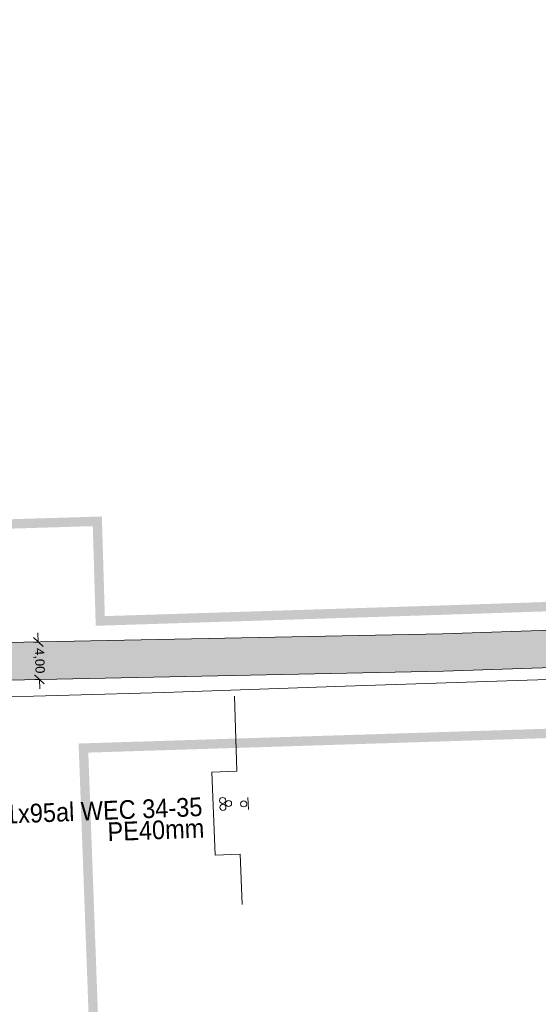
# Model space of a CAD drawing. Header units: metres. Extents: x 68442 to 71740, y 407111 to 411160.
# Tile 121 of 186: x 71221 to 71277, y 408596 to 408701. Entities that reach past the tile are written whole.
import ezdxf
from ezdxf.enums import TextEntityAlignment as Align

# ---------------------------------------------------------------- set-up
doc = ezdxf.new("R2010")
doc.units = ezdxf.units.M
doc.linetypes.add('XX-CENTER', pattern=[8, 5, -1, 1, -1])
doc.layers.get('0').update_dxf_attribs({"lineweight": 0})
doc.layers.get('Defpoints').update_dxf_attribs({"lineweight": 0})
for name, color, linetype, lineweight in [('- van den heuvel - hs', 1, 'Continuous', 0), ('- van den heuvel - pe 40mm', 3, 'Continuous', 0), ('- van den heuvel -aanpeillijntjes en ge-explodeerde maatvoering', 7, 'Continuous', 0), ('- van den heuvel -kabel', 150, 'Continuous', 0), ('- van den heuvel -txt', 7, 'Continuous', 0), ('MACG_alg_werkgrens', 3, 'XX-CENTER', 0), ('RS AB Kabel', 224, 'Continuous', 0)]:
    doc.layers.add(name, color=color, linetype=linetype, lineweight=lineweight)
for name, color, linetype, lineweight, transparency in [('MACG_n_maatvoering', 3, 'Continuous', 0, 0.8), ('MACG_n_vhr_arc_auxcrane', 3, 'Continuous', 0, 0.8), ('MACG_n_vhr_arc_gravel', 34, 'Continuous', 0, 0.8), ('MACG_n_vhr_kant_', 7, 'Continuous', 0, 0.8)]:
    doc.layers.add(name, color=color, linetype=linetype, lineweight=lineweight, transparency=transparency)
doc.styles.add('MACG_standaard', font='arial.ttf', dxfattribs={"height": 2})
doc.styles.get("Standard").update_dxf_attribs({"font": 'arial.ttf'})
doc.dimstyles.new('MACG_standaard', dxfattribs={"dimscale": 0, "dimtxt": 2, "dimasz": 2, "dimexe": 1, "dimexo": 0.1, "dimgap": 1, "dimtad": 0, "dimzin": 1, "dimtxsty": 'MACG_standaard', "dimcen": 0, "dimclrd": 256, "dimclre": 256, "dimclrt": 256, "dimazin": 0, "dimtfac": 1, "dimtofl": 0, "dimtmove": 1, "dimatfit": 3, "dimfxl": 1, "dimfxlon": 1, "dimtfill": 1, "dimlwd": -1, "dimlwe": -1, "dimarcsym": 0})

# ---------------------------------------------------------------- blocks, each defined once
blk = doc.blocks.new('_Oblique')
at = {"color": 0, "linetype": 'ByBlock', "lineweight": -2}
blk.add_line((-0.5, -0.5), (0.5, 0.5), dxfattribs=at)
blk = doc.blocks.new('*D94')
at = {"layer": 'Defpoints', "color": 0, "transparency": 16777216}
for p in [(71223.34, 408634.47), (71223.42, 408630.47), (71223.47, 408630.47)]:
    blk.add_point(p, dxfattribs=at)
at = {"layer": 'MACG_n_maatvoering', "transparency": 16777216}
for p, q in [((71223.29, 408634.46), (71223.25, 408635.46)), ((71223.29, 408634.46), (71222.79, 408634.45)), ((71223.42, 408630.47), (71222.92, 408630.45)), ((71223.42, 408630.47), (71223.46, 408629.47))]:
    blk.add_line(p, q, dxfattribs=at)
for p, rotation in [((71223.29, 408634.46), 271.9451838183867), ((71223.42, 408630.47), 91.94518381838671)]:
    blk.add_blockref('_Oblique', p, dxfattribs=dict(at, rotation=rotation))
at = {"layer": 'MACG_n_maatvoering', "transparency": 16777216, "insert": (71223.36, 408632.47), "char_height": 1, "attachment_point": 5, "rotation": 271.9452, "style": 'MACG_standaard', "bg_fill": 3, "box_fill_scale": 1.1, "bg_fill_color": 256, "bg_fill_true_color": 13158600, "bg_fill_transparency": 0}
blk.add_mtext('4,00', dxfattribs=at)

msp = doc.modelspace()

# ---------------------------------------------------------------- hatches: boundary and pattern name
at = {"layer": 'MACG_n_vhr_arc_gravel'}
h = msp.add_hatch(dxfattribs=at)
h.set_pattern_fill('GOST_GLASS', color=256, scale=0.2, angle=297.11731, style=0)
h.set_pattern_definition([(344.33068583, (35592.2338, 204299.6094), (0.4156510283, -0.7397528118), [0.5, -0.7]), (344.33068583, (35592.33773, 204299.4245), (0.4156510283, -0.7397528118), [0.2, -1]), (344.33068583, (35592.41876, 204299.71334), (0.4156510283, -0.7397528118), [0.2, -1])])
h.paths.add_polyline_path([(70750.25, 408640, 1), (70771.75, 408640, 1)])
h.paths.add_polyline_path([(70767.75, 408640, -1), (70754.25, 408640, -1)], flags=16)
h.paths.add_polyline_path([(71190.25, 408614, 1), (71211.75, 408614, 1)])
h.paths.add_polyline_path([(71207.75, 408614, -1), (71194.25, 408614, -1)], flags=16)
h.paths.add_polyline_path([(71649.75, 408660, 1), (71628.25, 408660, 1)])
h.paths.add_polyline_path([(71632.25, 408660, -1), (71645.75, 408660, -1)], flags=16)

# ---------------------------------------------------------------- linework, layer by layer
at = {"layer": '- van den heuvel - hs'}
for centre in [(71242.989, 408617.552), (71243.619, 408617.23), (71243.017, 408616.821)]:
    msp.add_circle(centre, 0.326, dxfattribs=at)
at = {"layer": '- van den heuvel - pe 40mm'}
msp.add_circle((71245.237, 408617.193), 0.326, dxfattribs=at)
at = {"layer": '- van den heuvel -aanpeillijntjes en ge-explodeerde maatvoering'}
for points in [[(71244.24, 408628.678), (71244.513, 408620.675), (71241.832, 408620.574), (71242.177, 408611.718), (71244.858, 408611.82)], [(71244.858, 408611.82), (71245.069, 408606.447)]]:
    msp.add_lwpolyline(points, dxfattribs=at)
at = {"layer": '- van den heuvel -kabel'}
msp.add_lwpolyline([(71245.734, 408616.575), (71245.683, 408617.876)], dxfattribs=at)
at = {"layer": 'MACG_alg_werkgrens', "ltscale": 10, "const_width": 1, "flags": 128}
msp.add_lwpolyline([(71465.406, 407420.649), (71462.648, 407413.139), (71437.76, 407423.219), (71431.706, 407426.394), (71412.362, 407436.329), (71404.772, 407439.8), (71316.491, 407480.179), (71284.757, 407496.468), (71249.36, 407511.986), (71214.962, 407529.71), (71191.396, 407483.927), (71150.589, 407404.732), (71168.177, 407392.902), (71161.286, 407373.515), (71144.93, 407344.206), (71115.901, 407287.439), (71113.936, 407270.957), (71078.17, 407236.48), (71058.5, 407222.66), (71032.65, 407211.546), (71010.252, 407205.593), (70981.457, 407204.101), (70943.412, 407210.809), (70922.41, 407219.64), (70878.588, 407248.774), (70729.287, 407351.852), (70728.011, 407352.727), (70721.986, 407343.937), (70649.092, 407393.899), (70655.14, 407402.682), (70545.753, 407478.064), (70437.714, 407552.884), (70364.415, 407603.356), (70358.371, 407594.578), (70285.156, 407644.993), (70291.2, 407653.77), (70290.166, 407654.482), (70161.924, 407742.734), (70051.196, 407819.283), (69996.965, 407856.448), (69990.953, 407847.665), (69918.942, 407896.96), (69924.665, 407905.98), (69895.152, 407926.411), (69875.283, 407939.445), (69866.942, 407949.246), (69858.226, 407963.205), (69853.141, 407974.836), (69850.175, 407984.571), (69848.045, 407995.783), (69847.238, 408005.92), (69847.575, 408017.366), (69850.692, 408034.812), (69856.32, 408050.261), (69881.049, 408099.821), (69906.237, 408140.878), (69967.707, 408228.575), (69960.209, 408232.624), (70003.187, 408311.8), (70010.402, 408307.905), (70017.122, 408319.519), (70025.131, 408331.446), (70040.788, 408352.956), (70049.799, 408367.543), (70051.76, 408375.163), (70051.76, 408388.582), (70050.801, 408393.32), (70041.254, 408423.688), (70025.21, 408462.21), (70000, 408479.97), (70026.48, 408518.11), (70037.55, 408530.34), (70000.74, 408556.19), (69948.82, 408555.87), (69945.706, 408544.622), (69935.731, 408545.183), (69934.935, 408531.604), (69933.362, 408531.647), (69909.742, 408532.502), (69886.023, 408533.491), (69877.993, 408531.836), (69872.373, 408529.287), (69866.167, 408524.444), (69862.498, 408520.061), (69837.613, 408484.605), (69809.513, 408445.146), (69781.226, 408404.8), (69725.804, 408325.916), (69710.272, 408304.049), (69716.446, 408293.344), (69670.885, 408229.882), (69661.509, 408235.01), (69616.618, 408171.189), (69587.096, 408130.353), (69560.303, 408110.729), (69539.944, 408104.392), (69528.345, 408103.56), (69507.689, 408106.382), (69464.232, 408116.875), (69390.794, 408134.475), (69305.748, 408154.827), (69258.955, 408166.338), (69256.366, 408156.094), (69179.705, 408174.624), (69182.444, 408184.419), (69087.142, 408207.366), (69023.233, 408222.725), (68907.132, 408250.608), (68902.908, 408251.859), (68900.299, 408241.591), (68835.419, 408257.387), (68829.632, 408258.796), (68832.328, 408268.999), (68737.755, 408291.435), (68644.879, 408313.766), (68615.273, 408320.987), (68594.693, 408327.905), (68576.927, 408338.663), (68562.076, 408352.857), (68546.452, 408379.502), (68540.008, 408412.479), (68541.066, 408429.152), (68546.111, 408448.237), (68554.716, 408465.172), (68568.02, 408486.068), (68572.082, 408493.356), (68609.76, 408545.329), (68617.565, 408556.908), (68611.491, 408569.232), (68613.993, 408571.672), (68618.227, 408575.759), (68626.695, 408569.435), (68642.688, 408558.198), (68662.531, 408551.978), (68668.417, 408551.15), (68681.155, 408552.078), (68777.078, 408555.179), (68865.598, 408557.839), (68968.374, 408561.089), (68968.042, 408571.651), (69050.82, 408574.296), (69051.157, 408563.567), (69101.098, 408565.358), (69165.377, 408568.999), (69201.139, 408575.735), (69238.476, 408587.237), (69270.772, 408598.893), (69301.489, 408607.78), (69333.401, 408612.335), (69363.39, 408613.518), (69363.055, 408624.14), (69449.855, 408626.87), (69450.192, 408616.199), (69480.35, 408617.459), (69579.387, 408620.368), (69614.723, 408622.63), (69659.05, 408629.938), (69712.969, 408640.811), (69764.613, 408650.999), (69762.56, 408661.426), (69838.754, 408676.274), (69854.066, 408668.451), (69862.318, 408670.115), (69871.007, 408670.753), (69877.268, 408669.616), (69884.534, 408665.432, 0.1150556), (69905.12, 408655.227), (69931.992, 408655.635), (69931.738, 408665.079), (69938.17, 408668.13), (69963.51, 408670.944), (69968.941, 408666.443), (70014.092, 408666.62), (70013.062, 408666.64), (70052.031, 408665.879), (70108.785, 408664.771), (70108.492, 408626.708), (70110.09, 408574.745), (70140.741, 408574.068), (70179.845, 408576.978), (70179.492, 408582.411), (70179.031, 408601.284), (70178.231, 408626.657), (70181.15, 408635.23), (70209.1, 408636.03), (70213.163, 408636.958), (70243.092, 408639.29), (70307.758, 408639.306), (70343.557, 408641.26), (70345.206, 408641.26), (70348.034, 408642.108), (70362.751, 408644.755), (70395.793, 408649.478), (70408.702, 408650.577), (70462.537, 408652.339), (70514.375, 408653.899), (70565.274, 408655.659), (70615.598, 408657.229), (70697.729, 408659.789), (70697.418, 408670.422), (70790.324, 408673.323), (70790.641, 408662.506), (70800.376, 408662.581), (70824.594, 408660.546), (70844.968, 408657.027), (70866.867, 408651.43), (70890.771, 408644.483), (70907.698, 408639.7), (70924.847, 408635.915), (70950.418, 408631.746), (70970.909, 408629.969), (70995.819, 408629.65), (71028.881, 408630.449), (71080.388, 408632.239), (71137.011, 408633.806), (71136.703, 408644.531), (71229.599, 408647.351), (71229.915, 408636.714), (71266.395, 408637.869), (71303.344, 408639.089), (71382.507, 408641.709), (71438.798, 408643.409), (71473.55, 408644.498), (71500.58, 408646.369), (71530.71, 408651.273), (71551.002, 408656.043), (71572.149, 408662.424), (71569.02, 408672.348), (71657.68, 408700.266), (71664.655, 408678.126), (71673.979, 408641.979), (71625.171, 408626.246), (71590.668, 408648.917), (71584.955, 408652.174), (71567.883, 408646.935), (71559.774, 408644.344), (71531.935, 408638.002), (71507.048, 408633.798), (71478.724, 408631.138), (71468.632, 408630.812), (71416.841, 408629.098), (71228.116, 408623.147), (71229.461, 408586.715), (71178.215, 408584.813), (71151.058, 408616.106), (71146.916, 408620.699), (71040.783, 408617.356), (70988.897, 408616.225), (70970.676, 408616.505), (70947.885, 408618.458), (70921.561, 408622.803), (70904.249, 408626.625), (70852.735, 408641.218), (70841.996, 408643.938), (70822.693, 408647.276), (70799.636, 408649.208), (70788.663, 408649.061), (70789.991, 408613.085), (70738.91, 408611.189), (70712.52, 408641.822), (70708.479, 408646.829), (70424.502, 408637.837), (70408.438, 408637.263), (70397.35, 408635.843), (70386.61, 408634.549), (70376.012, 408632.71), (70360.761, 408629.878), (70353.585, 408621.127), (70363.582, 408543.674), (70361.281, 408539.705), (70365.314, 408451.569), (70364.256, 408404.678), (70367.836, 408365.748), (70374.776, 408321.971), (70384.599, 408277.163), (70396.634, 408235.657), (70410.682, 408196.472), (70436.61, 408135.984, -0.1523607), (70447.619, 408125.306), (70453.92, 408115.911), (70470.126, 408087.78), (70486.342, 408065.104), (70482.343, 408062.878), (70503.254, 408033.442), (70527.367, 408001.27), (70555.217, 407970.242), (70589.376, 407936.652), (70638.984, 407895.054), (70665.899, 407875.91), (70668.25, 407879.794), (70677.505, 407872.509), (70719.039, 407847.669), (70758.4, 407822.34), (70775.091, 407782.344), (70841.348, 407747.704), (70908.119, 407712.795), (70911.322, 407718.92), (70949.973, 407708.535), (71003.554, 407681.932), (71013.434, 407700.68), (71080.281, 407665.416), (71160.477, 407596.544), (71171.337, 407593.164), (71190.181, 407586.248), (71207.298, 407579.286), (71234.021, 407566.554), (71277.874, 407543.714), (71304.765, 407528.777), (71331.295, 407511.637), (71350.687, 407502.493), (71366.901, 407505.469), (71378.503, 407523.138), (71443.522, 407480.851, -0.2173664), (71465.406, 407420.649)], format="xyb", dxfattribs=at)

# ---------------------------------------------------------------- texts
at = {"layer": '- van den heuvel -txt', "width": 0.9}
for s, p in [('3x1x95al WEC 34-35', (71240.858, 408615.898)), ('PE40mm', (71241.061, 408613.608))]:
    msp.add_text(s, height=2, rotation=2.22364, dxfattribs=at).set_placement(p, align=Align.RIGHT)

# ---------------------------------------------------------------- next in the draw order: dimensions: what is measured, and where the dimension line sits
at = {"layer": 'MACG_n_maatvoering'}
dim = msp.add_aligned_dim(p1=(71223.337, 408634.467), p2=(71223.473, 408630.469), distance=-0.05, dimstyle='MACG_standaard', override={"dimblk1": 'Oblique', "dimblk2": 'Oblique', "dimsah": 1}, dxfattribs=at)
dim.commit()
dim.dimension.update_dxf_attribs({"geometry": '*D94', "text_midpoint": (71223.355, 408632.466)})

# ---------------------------------------------------------------- next in the draw order: hatches: boundary and pattern name
at = {"layer": 'MACG_n_vhr_arc_auxcrane'}
h = msp.add_hatch(dxfattribs=at)
h.set_pattern_fill('ACO-BETON_DETAIL', color=256, scale=2, angle=90, style=0, pattern_type=2)
h.set_pattern_definition([(91.78819223, (35353.8937, 204329.0292), (-0.6090692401, 0.2811310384), [0, -0.6])])
h.paths.add_polyline_path([(70348.394, 408639.128), (70358.299, 408641.831), (70385.922, 408645.483), (70408.872, 408648.392), (70462.636, 408649.938), (70514.434, 408651.538), (70565.345, 408653.268), (70593.499, 408654.128), (70615.678, 408654.838), (70678.678, 408656.787), (70707.775, 408658.058), (70780.704, 408660.335), (70800.049, 408660.212), (70824.092, 408658.198), (70844.287, 408654.705), (70866.136, 408649.172), (70890.106, 408642.141), (70906.948, 408637.294), (70924.219, 408633.481), (70949.936, 408629.269), (70970.606, 408627.507), (70995.748, 408627.121), (71028.926, 408627.958), (71080.479, 408629.718), (71121.968, 408630.897), (71147.064, 408632.197), (71219.982, 408634.398), (71266.463, 408635.348), (71303.302, 408636.598), (71358.354, 408638.358), (71401.04, 408639.568), (71442.561, 408640.978), (71478.097, 408642.123), (71506.071, 408644.754), (71529.792, 408648.795), (71556.873, 408654.965), (71564.351, 408657.354), (71564.245, 408657.371), (71582.361, 408663.287), (71658.235, 408687.18), (71659.436, 408683.364), (71622.693, 408671.794), (71620.996, 408670.524), (71583.774, 408658.803), (71568.271, 408654.407), (71557.928, 408651.103), (71530.572, 408644.871), (71506.595, 408640.786), (71478.349, 408638.129), (71442.693, 408636.98), (71401.164, 408635.57), (71358.475, 408634.36), (71303.434, 408632.6), (71266.594, 408631.35), (71220.103, 408630.4), (71188.19, 408629.436), (71186.212, 408628.675), (71147.206, 408627.497), (71122.112, 408626.9), (71080.604, 408625.72), (71029.045, 408623.96), (70995.768, 408623.12), (70970.405, 408623.51), (70949.442, 408625.297), (70923.464, 408629.551), (70905.963, 408633.415), (70888.99, 408638.3), (70865.082, 408645.312), (70843.454, 408650.789), (70823.584, 408654.226), (70799.899, 408656.21), (70780.828, 408656.337), (70748.916, 408655.34), (70746.939, 408654.577), (70707.934, 408653.359), (70678.813, 408652.79), (70615.804, 408650.84), (70593.624, 408650.13), (70565.474, 408649.27), (70514.564, 408647.54), (70462.755, 408645.94), (70409.181, 408644.399), (70386.436, 408641.516), (70359.091, 408637.901), (70352.032, 408635.974)])

# ---------------------------------------------------------------- next in the draw order: linework, layer by layer
at = {"layer": 'MACG_n_vhr_kant_'}
for points in [[(70800.049, 408660.212), (70824.092, 408658.198), (70844.287, 408654.705), (70866.136, 408649.172), (70890.106, 408642.141), (70906.948, 408637.294), (70924.219, 408633.481), (70949.936, 408629.269), (70970.606, 408627.507), (70995.748, 408627.121), (71028.926, 408627.958), (71080.479, 408629.718), (71121.968, 408630.897), (71147.064, 408632.197), (71219.982, 408634.398), (71266.463, 408635.348), (71303.302, 408636.598)], [(71303.434, 408632.6), (71266.594, 408631.35), (71220.103, 408630.4), (71188.19, 408629.436), (71186.212, 408628.675), (71147.206, 408627.497), (71122.112, 408626.9), (71080.604, 408625.72), (71029.045, 408623.96), (70995.768, 408623.12), (70970.405, 408623.51), (70949.442, 408625.297), (70923.464, 408629.551), (70905.963, 408633.415), (70888.99, 408638.3), (70865.082, 408645.312), (70843.454, 408650.789), (70823.584, 408654.226), (70799.899, 408656.21)]]:
    msp.add_lwpolyline(points, dxfattribs=at)
at = {"layer": 'RS AB Kabel', "ltscale": 0.1}
msp.add_lwpolyline([(71296.214, 408631.039), (71275.522, 408630.384), (71256.079, 408629.746), (71236.741, 408629.085), (71216.409, 408628.523), (71213.497, 408627.991), (71212.885, 408626.323), (71205.261, 408614.872)], dxfattribs=at)

doc.saveas('drawing.dxf')
